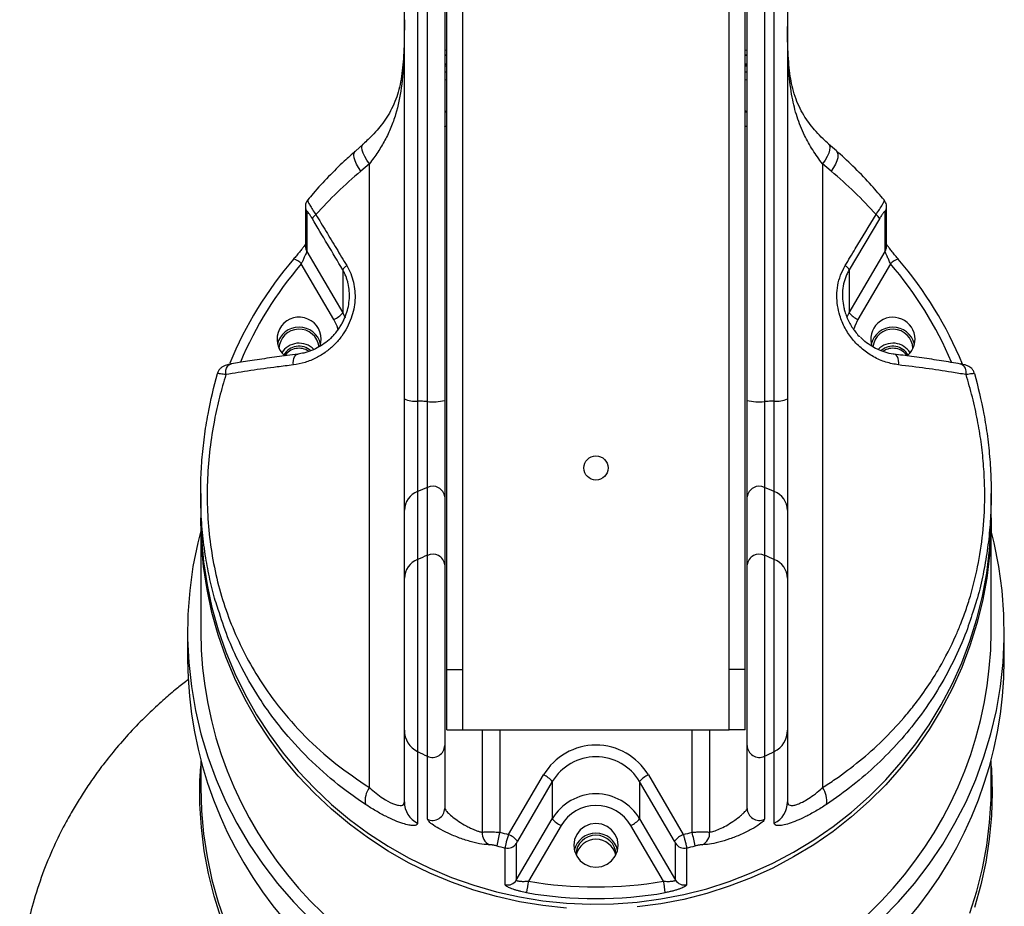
# Model space of a CAD drawing. Extents: x 3399 to 3669, y 1001 to 1515.
# Tile 2 of 3: x 3399 to 3643, y 1114 to 1334. Entities that reach past the tile are written whole.
import ezdxf

# ---------------------------------------------------------------- set-up
doc = ezdxf.new("R2010")
doc.units = 0
doc.header["$LTSCALE"] = 5
doc.layers.get('0').update_dxf_attribs({"linetype": 'CONTINUOUS'})

msp = doc.modelspace()

# ---------------------------------------------------------------- linework, layer by layer
at = {"color": 7, "linetype": 'CONTINUOUS'}
for p, q in [((3504.47, 1173.09), (3504.47, 1403.09)), ((3508.47, 1173.09), (3508.47, 1403.09)), ((3574.47, 1173.09), (3574.47, 1403.09)), ((3578.47, 1173.09), (3578.47, 1403.09)), ((3493.97, 1240.22), (3493.97, 1392.72)), ((3497.26, 1392.19), (3497.26, 1239.69)), ((3499.69, 1239.57), (3499.69, 1392.07)), ((3503.97, 1392.34), (3503.97, 1239.84)), ((3578.97, 1239.84), (3578.97, 1392.34)), ((3583.25, 1392.07), (3583.25, 1239.57)), ((3585.67, 1239.69), (3585.67, 1392.19)), ((3588.97, 1392.72), (3588.97, 1240.22)), ((3493.97, 1334.31), (3493.96, 1332.6)), ((3503.97, 1326.75), (3504.47, 1326.83)), ((3578.47, 1326.83), (3578.97, 1326.75)), ((3504.47, 1323.38), (3503.97, 1323.27)), ((3578.97, 1323.27), (3578.47, 1323.38)), ((3504.47, 1323.13), (3503.97, 1323.02)), ((3504.47, 1323.11), (3503.97, 1323)), ((3503.97, 1322.75), (3504.47, 1322.85)), ((3504.47, 1321.34), (3503.97, 1321.25)), ((3578.97, 1323.02), (3578.47, 1323.13)), ((3578.47, 1323.11), (3578.97, 1323)), ((3578.47, 1322.85), (3578.97, 1322.75)), ((3578.97, 1321.25), (3578.47, 1321.34)), ((3503.97, 1311.49), (3504.47, 1311.79)), ((3578.47, 1311.8), (3578.97, 1311.49)), ((3578.97, 1311.25), (3578.47, 1311.41)), ((3483.77, 1303.44), (3481.84, 1301.73)), ((3601.1, 1301.74), (3599.16, 1303.45)), ((3485.29, 1298.55), (3483.16, 1296.74)), ((3599.77, 1296.74), (3597.64, 1298.55)), ((3469.42, 1287.94), (3469.42, 1278.07)), ((3469.76, 1286.7), (3469.76, 1276.83)), ((3613.17, 1276.83), (3613.17, 1286.7)), ((3613.51, 1278.07), (3613.51, 1287.94)), ((3611.76, 1284.91), (3604.25, 1272.26)), ((3469.42, 1277.99), (3469.42, 1278.07)), ((3469.76, 1276.83), (3478.68, 1261.62)), ((3604.25, 1261.62), (3613.17, 1276.83)), ((3466.52, 1274.95), (3466.51, 1274.91)), ((3616.41, 1274.95), (3616.42, 1274.91)), ((3476.51, 1259.95), (3468.42, 1273.76)), ((3478.68, 1272.26), (3478.68, 1261.62)), ((3604.25, 1272.26), (3604.25, 1261.62)), ((3614.51, 1273.76), (3606.42, 1259.95)), ((3478.68, 1261.62), (3479.33, 1260.35)), ((3603.65, 1260.46), (3604.25, 1261.62)), ((3467.55, 1251.34), (3467.61, 1251.34)), ((3615.38, 1251.34), (3615.33, 1251.34)), ((3493.97, 1212.6), (3493.97, 1240.22)), ((3588.97, 1240.22), (3588.97, 1212.6)), ((3497.26, 1239.69), (3497.26, 1217.23)), ((3499.69, 1218.26), (3499.69, 1239.57)), ((3503.97, 1239.84), (3503.97, 1215.91)), ((3578.97, 1215.91), (3578.97, 1239.84)), ((3583.25, 1239.57), (3583.25, 1218.26)), ((3585.67, 1217.23), (3585.67, 1239.69)), ((3499.69, 1201.41), (3499.69, 1218.26)), ((3583.25, 1218.26), (3583.25, 1201.41)), ((3443.47, 1216.76), (3443.47, 1211.34)), ((3497.26, 1217.23), (3497.26, 1200.39)), ((3503.97, 1215.91), (3503.97, 1199.06)), ((3578.97, 1199.06), (3578.97, 1215.91)), ((3585.67, 1200.39), (3585.67, 1217.23)), ((3639.47, 1211.34), (3639.47, 1216.76)), ((3493.97, 1195.75), (3493.97, 1212.6)), ((3588.97, 1212.6), (3588.97, 1195.75)), ((3443.47, 1210.14), (3443.47, 1210.74)), ((3443.47, 1210.14), (3443.47, 1182.44)), ((3639.47, 1182.44), (3639.47, 1210.14)), ((3499.69, 1151.57), (3499.69, 1201.41)), ((3583.25, 1201.41), (3583.25, 1151.57)), ((3497.26, 1200.39), (3497.26, 1152.74)), ((3503.97, 1199.06), (3503.97, 1154.24)), ((3578.97, 1154.24), (3578.97, 1199.06)), ((3585.67, 1152.74), (3585.67, 1200.39)), ((3493.97, 1158.01), (3493.97, 1195.75)), ((3588.97, 1195.75), (3588.97, 1158.01)), ((3440.22, 1182.44), (3440.22, 1175.49)), ((3642.72, 1175.49), (3642.72, 1182.44)), ((3504.47, 1158.09), (3504.47, 1173.09)), ((3504.47, 1173.09), (3508.47, 1173.09)), ((3508.47, 1158.09), (3508.47, 1173.09)), ((3574.47, 1158.09), (3574.47, 1173.09)), ((3578.47, 1173.09), (3574.47, 1173.09)), ((3578.47, 1158.09), (3578.47, 1173.09)), ((3493.97, 1140.21), (3493.97, 1158.01)), ((3504.47, 1158.09), (3508.47, 1158.09)), ((3508.47, 1158.09), (3574.47, 1158.09)), ((3513.3, 1132.71), (3513.3, 1158.09)), ((3517.63, 1158.09), (3517.63, 1132.68)), ((3565.31, 1132.68), (3565.31, 1158.09)), ((3569.64, 1158.09), (3569.64, 1132.71)), ((3578.47, 1158.09), (3574.47, 1158.09)), ((3588.97, 1158.01), (3588.97, 1140.21)), ((3497.26, 1152.74), (3497.26, 1134.94)), ((3503.97, 1154.24), (3503.97, 1138.62)), ((3578.97, 1138.62), (3578.97, 1154.24)), ((3585.67, 1134.94), (3585.67, 1152.74)), ((3443.47, 1150.43), (3443.47, 1143.79)), ((3499.69, 1135.94), (3499.69, 1151.57)), ((3583.25, 1151.57), (3583.25, 1135.94)), ((3639.47, 1143.79), (3639.47, 1150.43)), ((3519.82, 1132.15), (3528.48, 1146.92)), ((3530.64, 1145.26), (3521.98, 1130.48)), ((3530.64, 1145.26), (3530.64, 1136.05)), ((3560.95, 1130.48), (3552.29, 1145.26)), ((3552.29, 1145.26), (3552.29, 1136.05)), ((3554.46, 1146.92), (3563.12, 1132.15)), ((3521.72, 1120.84), (3530.64, 1136.05)), ((3552.29, 1136.05), (3561.21, 1120.84)), ((3532.81, 1134.39), (3524.71, 1120.58)), ((3558.22, 1120.58), (3550.13, 1134.39)), ((3518.98, 1119.67), (3518.98, 1128.79)), ((3521.72, 1129.95), (3521.72, 1120.84)), ((3561.21, 1120.84), (3561.21, 1129.95)), ((3563.95, 1128.79), (3563.95, 1119.67))]:
    msp.add_line(p, q, dxfattribs=at)
at = {"color": 7, "linetype": 'CONTINUOUS', "flags": 128}
for points in [[(3504.47, 1325.6), (3504.14, 1325.55), (3503.97, 1325.52)], [(3578.97, 1325.52), (3578.79, 1325.55), (3578.47, 1325.6)], [(3503.97, 1325.46), (3504.32, 1325.52), (3504.47, 1325.54)], [(3578.47, 1325.54), (3578.61, 1325.52), (3578.97, 1325.46)], [(3504.47, 1319.42), (3504.04, 1319.35), (3503.97, 1319.34)], [(3578.97, 1319.34), (3578.9, 1319.35), (3578.47, 1319.42)], [(3483.16, 1296.74), (3482.57, 1297.63), (3482.09, 1298.5), (3481.74, 1299.33), (3481.53, 1300.08), (3481.47, 1300.74), (3481.55, 1301.27), (3481.78, 1301.66), (3481.85, 1301.72)], [(3485.29, 1298.55), (3484.65, 1299.45), (3484.13, 1300.34), (3483.75, 1301.18), (3483.52, 1301.93), (3483.45, 1302.58), (3483.54, 1303.1), (3483.76, 1303.43)], [(3599.17, 1303.43), (3599.39, 1303.1), (3599.48, 1302.58), (3599.41, 1301.93), (3599.18, 1301.18), (3598.8, 1300.34), (3598.28, 1299.45), (3597.64, 1298.55)], [(3601.09, 1301.72), (3601.15, 1301.66), (3601.38, 1301.27), (3601.47, 1300.74), (3601.4, 1300.08), (3601.19, 1299.33), (3600.84, 1298.5), (3600.36, 1297.63), (3599.77, 1296.74)], [(3477.58, 1257.33), (3477.3, 1258.25), (3476.51, 1259.95)], [(3606.42, 1259.95), (3605.63, 1258.25), (3605.36, 1257.33)], [(3473.04, 1253.22), (3473.17, 1253.63), (3473.35, 1255.03)], [(3466.44, 1248.66), (3466.4, 1249.21), (3466.44, 1249.75), (3466.55, 1250.25), (3466.72, 1250.67), (3466.95, 1251), (3467.23, 1251.23), (3467.53, 1251.33), (3467.55, 1251.34)], [(3616.49, 1248.66), (3616.53, 1249.21), (3616.49, 1249.75), (3616.38, 1250.25), (3616.21, 1250.67), (3615.98, 1251), (3615.71, 1251.23), (3615.4, 1251.33), (3615.38, 1251.34)], [(3449.71, 1246.26), (3449.67, 1246.81), (3449.73, 1247.34), (3449.86, 1247.82), (3450.08, 1248.24), (3450.36, 1248.57), (3450.69, 1248.79), (3451.03, 1248.9)], [(3451.03, 1248.9), (3451.06, 1248.9), (3451.08, 1248.91)], [(3631.84, 1248.91), (3631.87, 1248.9), (3631.91, 1248.9)], [(3499.69, 1239.57), (3499.38, 1239.58), (3499.08, 1239.6), (3498.77, 1239.61), (3498.47, 1239.63), (3498.17, 1239.64), (3497.86, 1239.66), (3497.56, 1239.67), (3497.26, 1239.69)], [(3585.67, 1239.69), (3585.37, 1239.67), (3585.07, 1239.66), (3584.77, 1239.64), (3584.46, 1239.63), (3584.16, 1239.61), (3583.86, 1239.6), (3583.55, 1239.58), (3583.25, 1239.57)], [(3443.47, 1211.34), (3443.64, 1205.57), (3444.17, 1199.82), (3445.04, 1194.11), (3446.26, 1188.46), (3447.82, 1182.9), (3449.72, 1177.43), (3451.94, 1172.09), (3454.48, 1166.89), (3457.34, 1161.84), (3460.49, 1156.98), (3463.94, 1152.31), (3467.67, 1147.85), (3471.65, 1143.61), (3475.89, 1139.62), (3480.36, 1135.89), (3485.06, 1132.42), (3489.95, 1129.24), (3495.03, 1126.36), (3500.27, 1123.77), (3505.66, 1121.5), (3511.18, 1119.56), (3516.81, 1117.94), (3522.53, 1116.65), (3528.31, 1115.71), (3534.14, 1115.1), (3540, 1114.84), (3545.86, 1114.93), (3551.71, 1115.36), (3557.52, 1116.14), (3563.27, 1117.25), (3568.95, 1118.7), (3574.52, 1120.49), (3579.98, 1122.6), (3585.3, 1125.03), (3590.47, 1127.76), (3595.45, 1130.8), (3600.25, 1134.12), (3604.83, 1137.72), (3609.19, 1141.59), (3613.31, 1145.7), (3617.16, 1150.05), (3620.75, 1154.62), (3624.05, 1159.39), (3627.06, 1164.34), (3629.76, 1169.47), (3632.15, 1174.74), (3634.21, 1180.15), (3635.93, 1185.67), (3637.32, 1191.28), (3638.37, 1196.96), (3639.07, 1202.69), (3639.42, 1208.46), (3639.47, 1211.34)], [(3534.14, 1113.9), (3528.31, 1114.5), (3522.53, 1115.45), (3516.81, 1116.73), (3511.18, 1118.35), (3505.66, 1120.3), (3500.27, 1122.57), (3495.03, 1125.15), (3489.95, 1128.04), (3485.06, 1131.22), (3480.36, 1134.68), (3475.89, 1138.42), (3471.65, 1142.41), (3467.67, 1146.64), (3463.94, 1151.1), (3460.49, 1155.77), (3457.34, 1160.64), (3454.48, 1165.68), (3451.94, 1170.89), (3449.72, 1176.23), (3447.82, 1181.69), (3446.26, 1187.26), (3445.04, 1192.91), (3444.17, 1198.62), (3443.64, 1204.37), (3443.47, 1210.14), (3443.47, 1210.14)], [(3639.46, 1210.74), (3639.42, 1207.25), (3639.07, 1201.49), (3638.37, 1195.76), (3637.32, 1190.07), (3635.93, 1184.46), (3634.21, 1178.95), (3632.15, 1173.54), (3629.76, 1168.27), (3627.06, 1163.14), (3624.05, 1158.18), (3620.75, 1153.41), (3617.16, 1148.84), (3613.31, 1144.5), (3609.19, 1140.38), (3604.83, 1136.52), (3600.25, 1132.92), (3595.45, 1129.59), (3590.47, 1126.56), (3585.3, 1123.82), (3579.98, 1121.4), (3574.52, 1119.29), (3568.95, 1117.5), (3563.27, 1116.05), (3557.52, 1114.93), (3551.71, 1114.16)], [(3443.47, 1207.5), (3442.72, 1204.48), (3441.56, 1198.61), (3440.75, 1192.69), (3440.31, 1186.73), (3440.23, 1180.75), (3440.52, 1174.78), (3441.16, 1168.84), (3442.17, 1162.94), (3443.53, 1157.12), (3445.25, 1151.39), (3447.31, 1145.77), (3449.71, 1140.28), (3452.44, 1134.94), (3455.49, 1129.77), (3458.85, 1124.79), (3462.51, 1120.02), (3466.45, 1115.47), (3470.65, 1111.17)], [(3612.28, 1111.17), (3616.49, 1115.47), (3620.43, 1120.02), (3624.08, 1124.79), (3627.44, 1129.77), (3630.49, 1134.94), (3633.22, 1140.28), (3635.62, 1145.77), (3637.68, 1151.39), (3639.4, 1157.12), (3640.76, 1162.94), (3641.77, 1168.84), (3642.42, 1174.78), (3642.7, 1180.75), (3642.62, 1186.73), (3642.18, 1192.69), (3641.38, 1198.61), (3640.21, 1204.48), (3639.47, 1207.5)], [(3448.51, 1111.28), (3446.78, 1116.82), (3445.39, 1122.44), (3444.34, 1128.13), (3443.64, 1133.88), (3443.28, 1139.66), (3443.28, 1145.44), (3443.47, 1149.1)], [(3639.47, 1149.1), (3639.52, 1148.33), (3639.69, 1142.55)], [(3443.47, 1143.79), (3443.64, 1138.02), (3444.17, 1132.27), (3445.04, 1126.56), (3446.26, 1120.91), (3447.82, 1115.35), (3449.72, 1109.88)], [(3634.21, 1112.6), (3635.93, 1118.12), (3637.32, 1123.73), (3638.37, 1129.41), (3639.07, 1135.14), (3639.42, 1140.91), (3639.47, 1143.79)], [(3639.69, 1142.55), (3639.52, 1136.76), (3638.99, 1131), (3638.11, 1125.28), (3636.89, 1119.62), (3635.33, 1114.04)], [(3546.97, 1129.46), (3546.78, 1130.87), (3546.23, 1132.17), (3545.36, 1133.29), (3544.22, 1134.16), (3542.89, 1134.7), (3541.47, 1134.88), (3540.04, 1134.7), (3538.72, 1134.16), (3537.58, 1133.29), (3536.7, 1132.17), (3536.15, 1130.87), (3535.97, 1129.46), (3536.15, 1128.06), (3536.7, 1126.76), (3537.58, 1125.63), (3538.72, 1124.77), (3540.04, 1124.23), (3541.47, 1124.05), (3542.89, 1124.23), (3544.22, 1124.77), (3545.36, 1125.63), (3546.23, 1126.76), (3546.78, 1128.06), (3546.97, 1129.46)]]:
    msp.add_lwpolyline(points, dxfattribs=at)
at = {"color": 7, "linetype": 'CONTINUOUS'}
msp.add_circle((3541.47, 1223.09), 3, dxfattribs=at)
for centre, radius, start, end in [((3471.86, 1287.94), 2.43, 179.9663, 210.4229), ((3611.08, 1287.94), 2.43, 329.5771, 0.5743), ((3472.93, 1284.34), 1.85, 119.1392, 162.1209), ((3610.01, 1284.34), 1.85, 17.8791, 60.8608), ((3471.86, 1278.07), 2.43, 181.7665, 210.4217), ((3611.08, 1278.07), 2.43, 329.5772, 359.9818), ((3539.61, 1212.35), 96.22, 139.4411, 157.5412), ((3465.41, 1271.07), 4.04, 41.73, 73.9633), ((3617.53, 1271.07), 4.04, 106.0565, 138.2591), ((3543.33, 1212.35), 96.21, 22.3157, 40.5591), ((3539.66, 1212.78), 93.77, 139.4417, 157.0562), ((3480.76, 1271.23), 2.32, 117.7256, 153.8626), ((3602.17, 1271.23), 2.32, 26.1374, 62.2744), ((3543.22, 1212.75), 93.83, 22.9648, 40.553), ((3467.88, 1255.03), 5.47, 359.9706, 229.0862), ((3474.13, 1265.29), 5.85, 294.057, 321.07), ((3608.8, 1265.29), 5.85, 218.93, 245.943), ((3615.09, 1254.99), 5.49, 0.3778, 198.8214), ((3467.85, 1252.51), 5.52, 13.656, 166.344), ((3467.86, 1252.53), 5, 6.8177, 177.3198), ((3615.08, 1252.51), 5.52, 13.656, 166.344), ((3615.08, 1252.53), 5, 2.6791, 172.8173), ((3615.19, 1255.04), 5.39, 309.7346, 359.8702), ((3467.86, 1249.01), 5.04, 43.8504, 148.5127), ((3467.86, 1249.04), 4.28, 47.2307, 151.545), ((3467.85, 1248.51), 4.28, 55.6895, 146.154), ((3615.08, 1249.01), 5.04, 31.5077, 136.2069), ((3615.08, 1249.03), 4.28, 28.5405, 131.9601), ((3615.08, 1248.51), 4.28, 33.8843, 124.4266), ((3631.07, 1246.83), 2.23, 345.3083, 67.7182), ((3496.7, 1246.67), 7.01, 247.0446, 274.5946), ((3586.23, 1246.67), 7.01, 265.4054, 292.9554), ((3501.08, 1251.53), 12.04, 263.3545, 283.8597), ((3581.85, 1251.53), 12.04, 256.1403, 276.6455), ((3539.4, 1120.96), 105.09, 112.2017, 113.6388), ((3501, 1215.57), 2.99, 6.5071, 115.9385), ((3581.94, 1215.57), 2.99, 64.0615, 173.4929), ((3543.54, 1120.96), 105.09, 66.3612, 67.7983), ((3499.14, 1212.41), 5.18, 111.305, 177.9311), ((3583.79, 1212.41), 5.18, 2.0689, 68.695), ((3539.4, 1104.11), 105.1, 112.2017, 113.6386), ((3501, 1198.72), 2.99, 6.5071, 115.9386), ((3581.94, 1198.72), 2.99, 64.0614, 173.4929), ((3543.53, 1104.11), 105.1, 66.3614, 67.7983), ((3499.14, 1195.56), 5.18, 111.305, 177.9311), ((3583.79, 1195.56), 5.18, 2.0689, 68.695), ((3540.47, 1183.04), 97, 180.3566, 262.5053), ((3542.47, 1183.04), 97, 277.4947, 359.6434), ((3540.35, 1176.07), 100.14, 180.3301, 260.5074), ((3542.58, 1176.07), 100.14, 279.4926, 359.6699), ((3499.87, 1158.03), 5.9, 180.1925, 243.7795), ((3583.07, 1158.03), 5.9, 296.2205, 359.8075), ((3541.22, 1241.05), 98.65, 243.5382, 245.1027), ((3500.97, 1154.28), 3, 244.6624, 359.3128), ((3541.47, 1139.22), 15.1, 30.6786, 149.3214), ((3581.96, 1154.28), 3, 180.6872, 295.3376), ((3541.72, 1241.05), 98.65, 294.8973, 296.4618), ((3541.47, 1138.83), 12.59, 30.6898, 149.3102), ((3526.09, 1141.58), 5.85, 38.9302, 65.9426), ((3556.84, 1141.58), 5.85, 114.0574, 141.0698), ((3489.84, 1140.52), 5.6, 144.4079, 189.4133), ((3593.09, 1140.52), 5.6, 350.5867, 35.5921), ((3499.87, 1140.23), 5.9, 180.1925, 243.7795), ((3541.47, 1129.63), 12.59, 30.6898, 149.3102), ((3583.07, 1140.23), 5.9, 296.2205, 359.8075), ((3500.97, 1138.65), 3, 244.6624, 359.3128), ((3541.47, 1129.25), 10.07, 30.6744, 149.3256), ((3581.96, 1138.65), 3, 180.6872, 295.3376), ((3535.19, 1139.73), 5.85, 218.9302, 245.9427), ((3547.74, 1139.73), 5.85, 294.0573, 321.0698), ((3516.33, 1132.39), 3.05, 173.9735, 245.954), ((3545.3, 1124.74), 28.79, 163.9981, 170.8946), ((3541.43, 1225.91), 96.21, 255.6782, 257.0198), ((3517.43, 1126.81), 5.85, 38.9301, 65.9428), ((3541.47, 1126.95), 5.52, 13.656, 166.344), ((3541.47, 1126.97), 5, 2.6485, 177.3515), ((3541.47, 1125.94), 5.01, 12.2048, 167.7952), ((3565.5, 1126.81), 5.85, 114.0572, 141.0699), ((3541.51, 1225.91), 96.21, 282.9802, 284.3218), ((3537.63, 1124.74), 28.79, 9.1054, 16.0019), ((3566.6, 1132.39), 3.05, 294.046, 6.0265), ((3541.42, 1225.46), 99.24, 255.6782, 256.9304), ((3519.56, 1131.24), 2.51, 256.765, 329.3354), ((3563.38, 1131.24), 2.51, 210.6646, 283.235), ((3541.51, 1225.46), 99.24, 283.0696, 284.3218), ((3519.56, 1122.12), 2.51, 256.765, 329.3354), ((3558.57, 1113.92), 34.51, 168.874, 173.6766), ((3541.47, 1216.07), 96.95, 260.0484, 279.9516), ((3524.36, 1113.92), 34.51, 6.3234, 11.126), ((3563.38, 1122.12), 2.51, 210.6646, 283.235), ((3541.47, 1215.71), 99.48, 260.0483, 279.9517)]:
    msp.add_arc(centre, radius, start, end, dxfattribs=at)
for points, knots in [([(3493.96, 1332.54), (3493.96, 1332.39), (3493.96, 1331.02), (3493.92, 1328.63), (3493.8, 1325.39), (3493.57, 1322.39), (3493.19, 1319.57), (3492.64, 1316.97), (3491.88, 1314.53), (3490.89, 1312.26), (3489.68, 1310.14), (3488.33, 1308.23), (3486.8, 1306.42), (3485.28, 1304.84), (3484.17, 1303.83), (3483.75, 1303.44)], [0, 0, 0, 0, 0.0120144, 0.1092393, 0.1994489, 0.2896365, 0.3785787, 0.4663875, 0.551621, 0.6430956, 0.726573, 0.8039552, 0.8746353, 0.9511063, 1, 1, 1, 1]), ([(3493.96, 1332.6), (3493.94, 1330.02), (3493.9, 1324.8), (3493.36, 1317.52), (3492.2, 1311.82), (3490.69, 1307.55), (3489.22, 1304.45), (3487.44, 1301.44), (3486.01, 1299.52), (3485.29, 1298.55)], [0, 0, 0, 0, 0.204187, 0.411632, 0.605913, 0.705108, 0.805075, 0.902042, 1, 1, 1, 1]), ([(3599.19, 1303.44), (3598.72, 1303.87), (3597.59, 1304.9), (3596.04, 1306.53), (3594.53, 1308.32), (3593.21, 1310.21), (3592.03, 1312.3), (3591.01, 1314.65), (3590.26, 1317.1), (3589.73, 1319.7), (3589.36, 1322.41), (3589.13, 1325.42), (3589.01, 1328.68), (3588.98, 1331.11), (3588.97, 1332.47), (3588.97, 1332.65)], [0, 0, 0, 0, 0.053515, 0.128295, 0.200985, 0.274552, 0.357566, 0.447342, 0.542298, 0.622176, 0.707555, 0.798702, 0.891425, 0.985825, 1, 1, 1, 1]), ([(3597.64, 1298.55), (3596.8, 1299.69), (3595.11, 1301.99), (3592.96, 1305.85), (3591.23, 1310.18), (3589.95, 1315.37), (3589.24, 1321.22), (3589, 1327.11), (3588.98, 1330.98), (3588.97, 1332.6)], [0, 0, 0, 0, 0.115381, 0.232469, 0.37528, 0.520229, 0.69525, 0.872586, 1, 1, 1, 1]), ([(3504.47, 1311.41), (3504.4, 1311.38), (3504.22, 1311.32), (3504.06, 1311.28), (3503.97, 1311.25)], [0, 0, 0, 0, 0.376778, 1, 1, 1, 1]), ([(3504.47, 1307.88), (3504.34, 1307.83), (3504.17, 1307.77), (3504.01, 1307.77), (3503.99, 1307.83), (3503.97, 1307.87)], [0, 0, 0, 0, 0.392146, 0.550877, 1, 1, 1, 1]), ([(3578.97, 1307.87), (3578.94, 1307.8), (3578.9, 1307.71), (3578.56, 1307.84), (3578.47, 1307.88)], [0, 0, 0, 0, 0.725176, 1, 1, 1, 1]), ([(3481.86, 1301.7), (3480.93, 1300.88), (3478.6, 1298.86), (3475.12, 1295.35), (3472.1, 1292.13), (3470.48, 1290.13), (3470.03, 1289.58)], [0, 0, 0, 0, 0.217888, 0.541165, 0.87314, 1, 1, 1, 1]), ([(3612.92, 1289.58), (3611.89, 1290.79), (3609.6, 1293.5), (3605.76, 1297.43), (3602.83, 1300.26), (3601.21, 1301.61), (3601.08, 1301.72)], [0, 0, 0, 0, 0.282676, 0.630168, 0.971276, 1, 1, 1, 1]), ([(3483.16, 1296.74), (3481.19, 1295.04), (3477.26, 1291.63), (3473.77, 1287.85), (3472.03, 1285.95)], [0, 0, 0, 0, 0.498696, 1, 1, 1, 1]), ([(3485.29, 1143.77), (3485.29, 1157.06), (3485.29, 1183.64), (3485.29, 1222.73), (3485.29, 1261.03), (3485.29, 1286.04), (3485.29, 1298.55)], [0, 0, 0, 0, 0.257909, 0.515835, 0.757911, 1, 1, 1, 1]), ([(3597.64, 1298.55), (3597.64, 1286.04), (3597.64, 1261.03), (3597.64, 1222.73), (3597.64, 1183.64), (3597.64, 1157.06), (3597.64, 1143.77)], [0, 0, 0, 0, 0.242076, 0.484165, 0.742074, 1, 1, 1, 1]), ([(3610.91, 1285.95), (3609.17, 1287.84), (3605.69, 1291.63), (3601.75, 1295.03), (3599.77, 1296.74)], [0, 0, 0, 0, 0.498748, 1, 1, 1, 1]), ([(3470.02, 1289.58), (3469.9, 1289.43), (3469.65, 1289.11), (3469.48, 1288.55), (3469.41, 1288.13), (3469.43, 1287.95), (3469.43, 1287.94)], [0, 0, 0, 0, 0.310727, 0.655238, 0.967259, 1, 1, 1, 1]), ([(3470.04, 1289.57), (3470.02, 1289.56), (3469.95, 1289.52), (3470.09, 1289.11), (3470.5, 1288.32), (3471.15, 1287.25), (3471.73, 1286.39), (3472.03, 1285.95)], [0, 0, 0, 0, 0.0941651, 0.3294377, 0.5496589, 0.7747999, 1, 1, 1, 1]), ([(3610.91, 1285.95), (3610.98, 1286.07), (3611.37, 1286.63), (3612.04, 1287.66), (3612.67, 1288.74), (3612.98, 1289.43), (3612.9, 1289.5), (3612.86, 1289.53)], [0, 0, 0, 0, 0.05797, 0.292418, 0.559163, 0.815591, 1, 1, 1, 1]), ([(3613.5, 1287.96), (3613.5, 1288.09), (3613.49, 1288.42), (3613.33, 1289.01), (3613.06, 1289.38), (3612.93, 1289.57)], [0, 0, 0, 0, 0.236157, 0.616407, 1, 1, 1, 1]), ([(3471.17, 1284.91), (3471.01, 1285.17), (3470.69, 1285.7), (3470.28, 1286.3), (3469.97, 1286.68), (3469.79, 1286.83), (3469.77, 1286.74), (3469.76, 1286.7)], [0, 0, 0, 0, 0.195991, 0.39207, 0.58824, 0.804999, 1, 1, 1, 1]), ([(3613.17, 1286.7), (3613.16, 1286.75), (3613.12, 1286.84), (3612.82, 1286.53), (3612.4, 1285.94), (3612.01, 1285.33), (3611.81, 1284.98), (3611.76, 1284.91)], [0, 0, 0, 0, 0.278768, 0.511531, 0.745551, 0.949217, 1, 1, 1, 1]), ([(3478.68, 1272.26), (3477.43, 1274.37), (3474.92, 1278.61), (3472.42, 1282.81), (3471.17, 1284.91)], [0, 0, 0, 0, 0.4998576, 1, 1, 1, 1]), ([(3472.03, 1285.95), (3472.45, 1285.26), (3473.29, 1283.88), (3474.98, 1281.08), (3477.12, 1277.55), (3478.83, 1274.71), (3479.68, 1273.29)], [0, 0, 0, 0, 0.164991, 0.329994, 0.664953, 1, 1, 1, 1]), ([(3603.25, 1273.29), (3604.09, 1274.69), (3606.65, 1278.93), (3609.2, 1283.14), (3610.91, 1285.95)], [0, 0, 0, 0, 0.329997, 1, 1, 1, 1]), ([(3469.42, 1278.6), (3469.42, 1278.59), (3469.35, 1278.49), (3469.08, 1278.11), (3468.6, 1277.47), (3467.94, 1276.64), (3467.23, 1275.78), (3466.74, 1275.21), (3466.52, 1274.95)], [0, 0, 0, 0, 0.0170015, 0.1783688, 0.3733214, 0.5853181, 0.8109724, 1, 1, 1, 1]), ([(3469.76, 1276.83), (3469.74, 1276.76), (3469.71, 1276.61), (3469.48, 1276.07), (3469.16, 1275.35), (3468.78, 1274.55), (3468.53, 1274.01), (3468.42, 1273.76)], [0, 0, 0, 0, 0.188646, 0.382176, 0.587131, 0.809685, 1, 1, 1, 1]), ([(3614.51, 1273.76), (3614.36, 1274.08), (3614.07, 1274.72), (3613.66, 1275.61), (3613.34, 1276.32), (3613.19, 1276.7), (3613.18, 1276.8), (3613.17, 1276.83)], [0, 0, 0, 0, 0.24601, 0.483414, 0.701249, 0.900169, 1, 1, 1, 1]), ([(3616.41, 1274.95), (3616.19, 1275.21), (3615.68, 1275.8), (3614.93, 1276.72), (3614.25, 1277.57), (3613.76, 1278.22), (3613.59, 1278.49), (3613.51, 1278.6)], [0, 0, 0, 0, 0.192446, 0.430592, 0.660329, 0.855266, 1, 1, 1, 1]), ([(3479.68, 1273.29), (3480.03, 1272.64), (3480.73, 1271.34), (3481.39, 1269.19), (3481.73, 1266.98), (3481.76, 1264.72), (3481.45, 1262.45), (3480.8, 1260.15), (3479.81, 1257.91), (3478.42, 1255.69), (3476.69, 1253.67), (3474.54, 1251.81), (3472.09, 1250.31), (3469.34, 1249.16), (3467.42, 1248.83), (3466.44, 1248.66)], [0, 0, 0, 0, 0.063219, 0.126451, 0.189293, 0.252164, 0.318382, 0.384633, 0.459328, 0.534061, 0.619249, 0.704477, 0.801039, 0.89763, 1, 1, 1, 1]), ([(3476.18, 1255.74), (3476.44, 1256.03), (3476.96, 1256.6), (3477.64, 1257.5), (3478.23, 1258.42), (3478.74, 1259.33), (3479.2, 1260.3), (3479.68, 1261.56), (3480.12, 1263.16), (3480.37, 1265.06), (3480.36, 1266.97), (3480.13, 1268.51), (3479.81, 1269.71), (3479.51, 1270.59), (3479.14, 1271.44), (3478.83, 1271.98), (3478.68, 1272.26)], [0, 0, 0, 0, 0.070873, 0.142132, 0.202533, 0.263215, 0.324829, 0.386794, 0.492657, 0.600859, 0.699609, 0.80102, 0.849735, 0.89883, 0.949186, 1, 1, 1, 1]), ([(3616.49, 1248.66), (3615.44, 1248.85), (3613.33, 1249.23), (3610.29, 1250.58), (3607.47, 1252.49), (3605.06, 1254.91), (3603.16, 1257.75), (3601.95, 1260.59), (3601.32, 1263.35), (3601.13, 1265.89), (3601.37, 1268.44), (3602.03, 1270.98), (3602.84, 1272.51), (3603.25, 1273.29)], [0, 0, 0, 0, 0.109835, 0.219647, 0.328145, 0.436557, 0.536158, 0.635641, 0.707673, 0.779657, 0.852079, 0.924457, 1, 1, 1, 1]), ([(3604.25, 1272.26), (3604.08, 1271.94), (3603.72, 1271.3), (3603.31, 1270.3), (3602.88, 1268.92), (3602.64, 1267.5), (3602.57, 1266.07), (3602.61, 1264.64), (3602.81, 1263.24), (3603.2, 1261.76), (3603.63, 1260.54), (3604.22, 1259.26), (3604.92, 1258.04), (3605.75, 1256.88), (3606.4, 1256.08), (3606.8, 1255.7), (3606.85, 1255.65)], [0, 0, 0, 0, 0.058453, 0.11764, 0.173141, 0.286879, 0.345242, 0.401748, 0.516787, 0.57538, 0.654277, 0.733973, 0.815996, 0.898735, 0.985968, 1, 1, 1, 1]), ([(3476.1, 1255.71), (3476.07, 1255.68), (3475.59, 1255.12), (3474.49, 1254.22), (3472.8, 1253.06), (3470.97, 1252.18), (3469.2, 1251.59), (3468.05, 1251.43), (3467.55, 1251.36)], [0, 0, 0, 0, 0.011101, 0.208889, 0.411787, 0.62054, 0.833962, 1, 1, 1, 1]), ([(3615.38, 1251.35), (3615.31, 1251.35), (3614.59, 1251.39), (3613.19, 1251.77), (3611.25, 1252.47), (3609.42, 1253.52), (3608.01, 1254.53), (3607.28, 1255.29), (3607.07, 1255.52)], [0, 0, 0, 0, 0.023918, 0.248498, 0.472222, 0.692684, 0.908478, 1, 1, 1, 1]), ([(3467.61, 1251.32), (3466.7, 1251.21), (3464.05, 1250.88), (3459.85, 1250.3), (3455.22, 1249.6), (3452.39, 1249.11), (3451.08, 1248.89)], [0, 0, 0, 0, 0.153572, 0.449427, 0.745774, 1, 1, 1, 1]), ([(3631.84, 1248.88), (3631.06, 1249.02), (3628.78, 1249.43), (3624.74, 1250.05), (3620.03, 1250.73), (3616.82, 1251.14), (3615.33, 1251.32)], [0, 0, 0, 0, 0.153479, 0.449984, 0.746535, 1, 1, 1, 1]), ([(3451.03, 1248.9), (3450.98, 1248.89), (3450.52, 1248.82), (3449.94, 1248.67), (3449.22, 1248.4), (3448.61, 1248.04), (3448.07, 1247.51), (3447.72, 1247), (3447.66, 1246.64), (3447.64, 1246.54)], [0, 0, 0, 0, 0.033858, 0.301644, 0.482797, 0.645761, 0.792148, 0.946708, 1, 1, 1, 1]), ([(3466.44, 1248.66), (3465.09, 1248.49), (3461.47, 1248.05), (3455.81, 1247.26), (3451.74, 1246.6), (3449.71, 1246.26)], [0, 0, 0, 0, 0.227731, 0.613032, 1, 1, 1, 1]), ([(3633.23, 1246.26), (3632.04, 1246.46), (3628.83, 1246.99), (3623.31, 1247.81), (3618.77, 1248.37), (3616.49, 1248.66)], [0, 0, 0, 0, 0.227731, 0.613032, 1, 1, 1, 1]), ([(3635.32, 1246.55), (3635.24, 1246.78), (3635.08, 1247.23), (3634.64, 1247.76), (3634.14, 1248.16), (3633.58, 1248.45), (3632.88, 1248.7), (3632.28, 1248.82), (3631.91, 1248.9)], [0, 0, 0, 0, 0.138097, 0.273343, 0.405951, 0.549531, 0.731008, 1, 1, 1, 1]), ([(3447.84, 1187.97), (3447.58, 1188.7), (3446.72, 1191.12), (3445.73, 1195.44), (3444.62, 1201.07), (3443.86, 1207.1), (3443.46, 1213.26), (3443.44, 1219.26), (3443.74, 1225.05), (3444.35, 1230.81), (3445.47, 1238.06), (3446.78, 1243.22), (3447.62, 1246.55)], [0, 0, 0, 0, 0.0395452, 0.1303151, 0.221602, 0.3265505, 0.4323448, 0.528609, 0.625451, 0.7231794, 0.8213756, 1, 1, 1, 1]), ([(3449.71, 1246.26), (3449.16, 1244.41), (3448.08, 1240.71), (3446.73, 1234.57), (3445.68, 1227.88), (3445.08, 1220.61), (3445.02, 1213.22), (3445.58, 1205.79), (3446.75, 1198.44), (3448.54, 1191.22), (3450.97, 1184.25), (3454, 1177.57), (3457.55, 1171.25), (3460.57, 1166.84), (3464.42, 1161.82), (3469.28, 1156.34), (3476.81, 1149.52), (3482.46, 1145.69), (3485.29, 1143.77)], [0, 0, 0, 0, 0.0507364, 0.1014656, 0.1623706, 0.2234032, 0.2842343, 0.3453922, 0.4067746, 0.4679502, 0.5302849, 0.5929296, 0.6556645, 0.7181229, 0.7329074, 0.8218387, 0.9110471, 1, 1, 1, 1]), ([(3449.71, 1246.26), (3449.47, 1246.29), (3448.97, 1246.35), (3448.36, 1246.43), (3447.9, 1246.49), (3447.62, 1246.54), (3447.62, 1246.55), (3447.62, 1246.55)], [0, 0, 0, 0, 0.173634, 0.376252, 0.585174, 0.7892, 1, 1, 1, 1]), ([(3597.64, 1143.77), (3598.7, 1144.46), (3601.88, 1146.53), (3606.92, 1150.34), (3612.61, 1155.41), (3616.98, 1160.06), (3620.63, 1164.51), (3623.64, 1168.64), (3627.24, 1174.37), (3629.93, 1179.64), (3631.96, 1184.47), (3633.18, 1187.74), (3634.49, 1191.82), (3635.97, 1197.45), (3637.27, 1204.78), (3637.86, 1212.22), (3637.89, 1218.71), (3637.59, 1224.16), (3637, 1229.6), (3636.08, 1235.12), (3634.86, 1240.71), (3633.77, 1244.41), (3633.23, 1246.26)], [0, 0, 0, 0, 0.032827, 0.098727, 0.165489, 0.23314, 0.267122, 0.317032, 0.367168, 0.443648, 0.469287, 0.500635, 0.532076, 0.577123, 0.645683, 0.715771, 0.760737, 0.806306, 0.852158, 0.898553, 0.949163, 1, 1, 1, 1]), ([(3635.32, 1246.55), (3635.32, 1246.55), (3635.33, 1246.54), (3635.13, 1246.51), (3634.69, 1246.45), (3634.06, 1246.37), (3633.51, 1246.3), (3633.23, 1246.26)], [0, 0, 0, 0, 0.142203, 0.359784, 0.585497, 0.789514, 1, 1, 1, 1]), ([(3635.32, 1246.55), (3636.16, 1243.22), (3637.45, 1238.1), (3638.57, 1230.91), (3639.18, 1225.21), (3639.49, 1219.37), (3639.47, 1213.5), (3639.12, 1207.63), (3638.42, 1201.77), (3637.33, 1195.94), (3636.26, 1191.31), (3635.38, 1188.74), (3635.13, 1188.02)], [0, 0, 0, 0, 0.178815, 0.274975, 0.371557, 0.469615, 0.568261, 0.664881, 0.762152, 0.861471, 0.961482, 1, 1, 1, 1]), ([(3484.32, 1139.6), (3482.7, 1140.71), (3478.38, 1143.7), (3471.86, 1149.23), (3465.9, 1155.42), (3461.36, 1161.1), (3457.2, 1167.06), (3453.42, 1173.72), (3450.03, 1181.09), (3448.56, 1185.69), (3447.84, 1187.97)], [0, 0, 0, 0, 0.095221, 0.255236, 0.417862, 0.516333, 0.611802, 0.772552, 0.887235, 1, 1, 1, 1]), ([(3635.13, 1188.02), (3634.55, 1186.18), (3633.16, 1181.74), (3630.15, 1175.03), (3626.25, 1167.88), (3621.73, 1161.22), (3616.72, 1155.09), (3611.24, 1149.47), (3605.24, 1144.23), (3600.83, 1141.15), (3598.61, 1139.6)], [0, 0, 0, 0, 0.090945, 0.219054, 0.351038, 0.484183, 0.610964, 0.7386, 0.868851, 1, 1, 1, 1]), ([(3440.51, 1170.66), (3440.23, 1170.45), (3439.09, 1169.61), (3436.94, 1167.86), (3433.86, 1165.24), (3430.3, 1161.93), (3426.45, 1158.02), (3422.7, 1153.8), (3419.36, 1149.62), (3416.51, 1145.72), (3414.13, 1142.15), (3412.03, 1138.72), (3409.76, 1134.72), (3407.18, 1129.59), (3404.46, 1123.16), (3402.14, 1116.24), (3400.45, 1109.44), (3399.39, 1103.28), (3398.81, 1097.73), (3398.57, 1092.41), (3398.64, 1087.79), (3398.91, 1083.7), (3399.27, 1080.26), (3399.81, 1076.58), (3400.6, 1072.45), (3401.78, 1067.67), (3403.46, 1062.11), (3405.01, 1058.24), (3405.83, 1056.16)], [0, 0, 0, 0, 0.00813, 0.033444, 0.064843, 0.102659, 0.147024, 0.192396, 0.233804, 0.271107, 0.304202, 0.33315, 0.364166, 0.410656, 0.465901, 0.525524, 0.579663, 0.627964, 0.67046, 0.709205, 0.751817, 0.777737, 0.804616, 0.832525, 0.864418, 0.902615, 0.947588, 1, 1, 1, 1]), ([(3485.29, 1143.77), (3485.84, 1143.29), (3486.97, 1142.31), (3488.97, 1140.87), (3490.5, 1140.03), (3491.73, 1139.55), (3492.54, 1139.34), (3493.3, 1139.33), (3493.79, 1139.57), (3493.95, 1139.91), (3493.96, 1140.15), (3493.97, 1140.21)], [0, 0, 0, 0, 0.127701, 0.258951, 0.459126, 0.505202, 0.616395, 0.731782, 0.846995, 0.96556, 1, 1, 1, 1]), ([(3588.97, 1140.21), (3588.99, 1140.02), (3589.05, 1139.64), (3589.5, 1139.37), (3590.16, 1139.32), (3590.84, 1139.45), (3591.67, 1139.72), (3592.69, 1140.17), (3594.2, 1141.04), (3595.88, 1142.24), (3597.05, 1143.26), (3597.64, 1143.77)], [0, 0, 0, 0, 0.123381, 0.25043, 0.349358, 0.451, 0.497024, 0.612063, 0.731817, 0.863653, 1, 1, 1, 1]), ([(3497.26, 1134.94), (3497.26, 1134.89), (3497.24, 1134.68), (3496.99, 1134.42), (3496.27, 1134.3), (3495.13, 1134.43), (3493.59, 1134.84), (3491.64, 1135.56), (3489.36, 1136.62), (3486.88, 1137.96), (3485.17, 1139.05), (3484.32, 1139.6)], [0, 0, 0, 0, 0.03324, 0.148285, 0.263286, 0.378266, 0.493238, 0.619069, 0.744972, 0.872432, 1, 1, 1, 1]), ([(3503.97, 1138.62), (3504.02, 1138.49), (3504.12, 1138.23), (3504.88, 1137.43), (3506, 1136.45), (3507.5, 1135.35), (3508.95, 1134.46), (3510.14, 1133.83), (3510.99, 1133.43), (3511.79, 1133.11), (3512.61, 1132.84), (3513.04, 1132.76), (3513.3, 1132.71)], [0, 0, 0, 0, 0.11004, 0.222881, 0.344603, 0.479957, 0.624194, 0.695129, 0.768014, 0.834523, 0.903092, 1, 1, 1, 1]), ([(3569.64, 1132.71), (3569.97, 1132.78), (3570.64, 1132.91), (3572.12, 1133.49), (3573.77, 1134.32), (3575.49, 1135.38), (3576.81, 1136.36), (3577.7, 1137.12), (3578.34, 1137.72), (3578.71, 1138.14), (3578.92, 1138.45), (3578.95, 1138.55), (3578.97, 1138.62)], [0, 0, 0, 0, 0.121893, 0.2466626, 0.3784996, 0.518945, 0.664006, 0.7333327, 0.8048321, 0.9069407, 0.9312418, 1, 1, 1, 1]), ([(3598.61, 1139.6), (3597.73, 1139.03), (3595.95, 1137.9), (3593.46, 1136.56), (3591.24, 1135.54), (3589.3, 1134.82), (3587.71, 1134.41), (3586.53, 1134.3), (3585.81, 1134.46), (3585.72, 1134.78), (3585.67, 1134.94)], [0, 0, 0, 0, 0.1323284, 0.2645314, 0.3844536, 0.504316, 0.6293155, 0.7543279, 0.8771341, 1, 1, 1, 1]), ([(3515.09, 1129.6), (3514.67, 1129.62), (3513.67, 1129.65), (3511.32, 1130.1), (3508.42, 1130.95), (3505.52, 1132.09), (3503.03, 1133.31), (3501.17, 1134.43), (3499.93, 1135.39), (3499.77, 1135.76), (3499.69, 1135.94)], [0, 0, 0, 0, 0.0994118, 0.2356374, 0.3780737, 0.5193381, 0.6515978, 0.7720503, 0.8863047, 1, 1, 1, 1]), ([(3583.25, 1135.94), (3583.21, 1135.84), (3583.12, 1135.54), (3582.13, 1134.68), (3580.13, 1133.43), (3577.5, 1132.12), (3574.64, 1131), (3571.92, 1130.18), (3569.49, 1129.67), (3568.39, 1129.63), (3567.85, 1129.6)], [0, 0, 0, 0, 0.071177, 0.199712, 0.338964, 0.480738, 0.61827, 0.749131, 0.875115, 1, 1, 1, 1]), ([(3513.3, 1132.71), (3513.45, 1132.73), (3513.77, 1132.78), (3514.4, 1132.82), (3515.12, 1132.83), (3515.91, 1132.81), (3516.75, 1132.76), (3517.33, 1132.71), (3517.63, 1132.68)], [0, 0, 0, 0, 0.164606, 0.334393, 0.498686, 0.668067, 0.831547, 1, 1, 1, 1]), ([(3565.31, 1132.68), (3565.61, 1132.71), (3566.23, 1132.77), (3567.1, 1132.81), (3567.89, 1132.83), (3568.57, 1132.82), (3569.17, 1132.78), (3569.48, 1132.73), (3569.64, 1132.71)], [0, 0, 0, 0, 0.175323, 0.356829, 0.514561, 0.676768, 0.83605, 1, 1, 1, 1]), ([(3518.98, 1128.79), (3518.98, 1128.8), (3518.98, 1128.84), (3519, 1128.94), (3519.03, 1129.12), (3519.09, 1129.41), (3519.17, 1129.76), (3519.27, 1130.18), (3519.39, 1130.64), (3519.53, 1131.14), (3519.67, 1131.65), (3519.77, 1131.98), (3519.82, 1132.15)], [0, 0, 0, 0, 0.056452, 0.113356, 0.219896, 0.329578, 0.439358, 0.552581, 0.663239, 0.777414, 0.887004, 1, 1, 1, 1]), ([(3521.98, 1130.48), (3521.95, 1130.43), (3521.89, 1130.33), (3521.81, 1130.17), (3521.75, 1130.05), (3521.72, 1129.98), (3521.72, 1129.96), (3521.72, 1129.95)], [0, 0, 0, 0, 0.226926, 0.454018, 0.676077, 0.888742, 1, 1, 1, 1]), ([(3561.21, 1129.95), (3561.21, 1129.97), (3561.2, 1129.99), (3561.16, 1130.09), (3561.1, 1130.22), (3561.03, 1130.36), (3560.97, 1130.45), (3560.95, 1130.48)], [0, 0, 0, 0, 0.203375, 0.406615, 0.613575, 0.828887, 1, 1, 1, 1]), ([(3563.12, 1132.15), (3563.15, 1132.03), (3563.23, 1131.77), (3563.32, 1131.44), (3563.4, 1131.16), (3563.46, 1130.92), (3563.53, 1130.69), (3563.58, 1130.47), (3563.64, 1130.25), (3563.69, 1130.05), (3563.74, 1129.86), (3563.8, 1129.62), (3563.84, 1129.41), (3563.88, 1129.22), (3563.91, 1129.1), (3563.93, 1129), (3563.94, 1128.91), (3563.95, 1128.84), (3563.95, 1128.8), (3563.95, 1128.79)], [0, 0, 0, 0, 0.083166, 0.167415, 0.219621, 0.272179, 0.325854, 0.379913, 0.430762, 0.482283, 0.534145, 0.586706, 0.688484, 0.740081, 0.792368, 0.843413, 0.894791, 0.947215, 1, 1, 1, 1]), ([(3516.87, 1129.3), (3516.76, 1129.33), (3516.52, 1129.39), (3516.17, 1129.46), (3515.84, 1129.53), (3515.55, 1129.57), (3515.29, 1129.6), (3515.15, 1129.6), (3515.09, 1129.6)], [0, 0, 0, 0, 0.166003, 0.336501, 0.501438, 0.671097, 0.832999, 1, 1, 1, 1]), ([(3567.85, 1129.6), (3567.78, 1129.6), (3567.66, 1129.6), (3567.41, 1129.57), (3567.13, 1129.53), (3566.8, 1129.47), (3566.45, 1129.4), (3566.19, 1129.33), (3566.06, 1129.3)], [0, 0, 0, 0, 0.156548, 0.317815, 0.475959, 0.638355, 0.816363, 1, 1, 1, 1]), ([(3521.72, 1120.84), (3521.73, 1120.81), (3521.74, 1120.77), (3521.86, 1120.7), (3522.05, 1120.64), (3522.31, 1120.59), (3522.63, 1120.55), (3523.01, 1120.52), (3523.43, 1120.51), (3523.87, 1120.52), (3524.3, 1120.54), (3524.57, 1120.57), (3524.71, 1120.58)], [0, 0, 0, 0, 0.092746, 0.188887, 0.284173, 0.382559, 0.483673, 0.587529, 0.697499, 0.80999, 0.904384, 1, 1, 1, 1]), ([(3558.22, 1120.58), (3558.4, 1120.57), (3558.75, 1120.53), (3559.26, 1120.51), (3559.75, 1120.51), (3560.18, 1120.54), (3560.55, 1120.58), (3560.84, 1120.63), (3561.05, 1120.69), (3561.16, 1120.75), (3561.21, 1120.8), (3561.21, 1120.82), (3561.21, 1120.84)], [0, 0, 0, 0, 0.121602, 0.245836, 0.362951, 0.483242, 0.590477, 0.701234, 0.799016, 0.900383, 0.949942, 1, 1, 1, 1]), ([(3524.27, 1117.72), (3524.04, 1117.77), (3523.55, 1117.86), (3522.8, 1118.02), (3522.02, 1118.22), (3521.27, 1118.44), (3520.6, 1118.68), (3520.03, 1118.9), (3519.57, 1119.13), (3519.24, 1119.33), (3519.02, 1119.52), (3518.99, 1119.62), (3518.98, 1119.67)], [0, 0, 0, 0, 0.088993, 0.179384, 0.285676, 0.394621, 0.49596, 0.59995, 0.698785, 0.800437, 0.898709, 1, 1, 1, 1]), ([(3563.95, 1119.67), (3563.95, 1119.64), (3563.94, 1119.59), (3563.86, 1119.48), (3563.67, 1119.31), (3563.3, 1119.09), (3562.79, 1118.85), (3562.14, 1118.6), (3561.37, 1118.35), (3560.51, 1118.12), (3559.6, 1117.9), (3558.98, 1117.78), (3558.66, 1117.72)], [0, 0, 0, 0, 0.05253, 0.105512, 0.208078, 0.314008, 0.422865, 0.535315, 0.649509, 0.767249, 0.882056, 1, 1, 1, 1])]:
    msp.add_open_spline(points, degree=3, knots=knots, dxfattribs=at)

doc.saveas('drawing.dxf')
